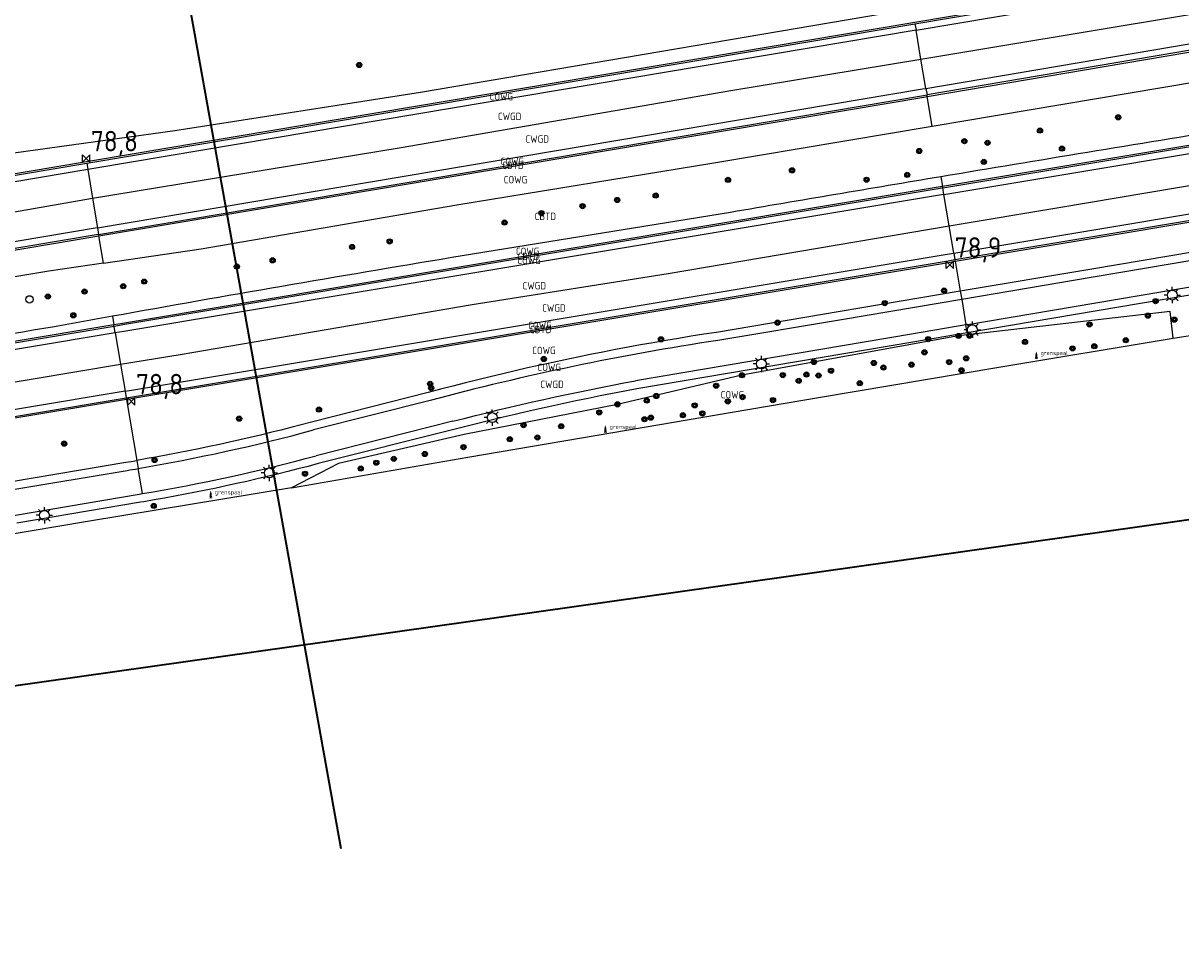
# Model space of a CAD drawing. Extents: x 143041 to 144480, y 457187 to 457942.
# Tile 12 of 20: x 143804 to 143945, y 457526 to 457638. Entities that reach past the tile are written whole.
import ezdxf
from ezdxf.enums import TextEntityAlignment as Align

# ---------------------------------------------------------------- set-up
doc = ezdxf.new("R2010")
doc.units = 0
doc.header["$LTSCALE"] = 4
doc.linetypes.add('STIPPELGROF', pattern=[0.75, 0.5, -0.25])
doc.layers.get('0').update_dxf_attribs({"linetype": 'CONTINUOUS'})
for name, color, linetype in [('CBTD', 7, 'CONTINUOUS'), ('COWG', 7, 'CONTINUOUS'), ('CWGD', 7, 'CONTINUOUS'), ('G_BTD', 3, 'CONTINUOUS'), ('G_OWG', 6, 'CONTINUOUS'), ('G_WGD', 7, 'CONTINUOUS'), ('PPALHM', 10, 'CONTINUOUS'), ('PVGO', 102, 'CONTINUOUS')]:
    doc.layers.add(name, color=color, linetype=linetype)
doc.layers.add('meetgrens', color=10, linetype='STIPPELGROF', lineweight=35)
doc.layers.add('profiel lijnen om te meten', color=6, linetype='CONTINUOUS', lineweight=35)
doc.layers.add('PPAL', color=7, linetype='CONTINUOUS', true_color=0xbd2877)
doc.styles.add('ISO', font='ISO')
doc.styles.get("Standard").update_dxf_attribs({"font": 'ISO'})

# ---------------------------------------------------------------- blocks, each defined once
blk = doc.blocks.new('lichtmast')
at = {"color": 0}
for p, q in [((-0.6, 0), (-1, 0)), ((-0.71, 0.71), (-0.42, 0.42)), ((0, 0.6), (0, 1)), ((0.42, 0.42), (0.71, 0.71)), ((0.6, 0), (1, 0)), ((-0.42, -0.42), (-0.71, -0.71)), ((0, -0.6), (0, -1)), ((0.42, -0.42), (0.71, -0.71))]:
    blk.add_line(p, q, dxfattribs=at)
blk.add_circle((0, 0), 0.6, dxfattribs=at)
blk = doc.blocks.new('boom')
at = {"color": 0}
for radius in [0.315, 0.225, 0.135]:
    blk.add_circle((0, 0), radius, dxfattribs=at)
blk = doc.blocks.new('grensmarkering')
at = {"linetype": 'ByBlock', "lineweight": -2}
h = blk.add_hatch(color=0, dxfattribs=at)
h.dxf.hatch_style = 1
h.paths.add_polyline_path([(0.09, 0.55, 0.219912), (0.05, 0.61, -0.457379), (0.04, 0.66, 2.245674), (-0.04, 0.66, -0.457379), (-0.05, 0.61, 0.219912), (-0.09, 0.55), (-0.15, 0.04), (-0.18, 0.04), (-0.18, 0.01, 0.018367), (-0.1, 0, -0.954633), (0.1, 0, 0.018367), (0.18, 0.01), (0.18, 0.04), (0.15, 0.04)])
at = {"linetype": 'ByBlock', "lineweight": -2, "true_color": 0x681648}
h = blk.add_hatch(color=219, dxfattribs=at)
h.dxf.hatch_style = 1
h.paths.add_polyline_path([(0.1, 0, 1), (-0.1, 0, 1)])
at = {"linetype": 'ByBlock', "lineweight": -2}
h = blk.add_hatch(color=0, dxfattribs=at)
h.dxf.hatch_style = 1
h.paths.add_polyline_path([(0.18, -0.04, -0.022381), (0.08, -0.06, -0.528879), (-0.08, -0.06, -0.022381), (-0.18, -0.04), (-0.18, -0.13, 0.083333), (0.18, -0.13)])
at = {"color": 0, "linetype": 'ByBlock', "lineweight": -2}
blk.add_attdef('GRENSMARKERING', (0.5, 0.35), '', height=0.5, dxfattribs=at)
blk = doc.blocks.new('verkeersteller')
at = {"color": 0}
blk.add_circle((0, 0), 0.45, dxfattribs=at)
blk = doc.blocks.new('kilometerpaal')
at = {"color": 0}
for p, q in [((-0.44, 0.44), (0.44, -0.44)), ((-0.44, -0.44), (-0.44, 0.44)), ((0.44, 0.44), (-0.44, -0.44)), ((0.44, -0.44), (0.44, 0.44))]:
    blk.add_line(p, q, dxfattribs=at)
at = {"color": 0, "style": 'ISO'}
blk.add_attdef('KILOMETERPAAL', (0.59, 0.87), '', height=2.5, dxfattribs=at)

msp = doc.modelspace()

# ---------------------------------------------------------------- linework, layer by layer
at = {"layer": 'G_BTD', "linetype": 'Continuous', "transparency": 33554687}
for points in [[(143914.325, 457629.479), (143914.292, 457629.676)], [(143916.214, 457618.333), (143916.18, 457618.531)], [(143813.352, 457612.674), (143813.385, 457612.477)], [(143917.728, 457609.398), (143917.694, 457609.596)], [(143815.242, 457601.457), (143815.209, 457601.654)], [(143816.739, 457592.566), (143816.706, 457592.764)]]:
    msp.add_lwpolyline(points, dxfattribs=at)
msp.add_lwpolyline([(143944.296, 457600.031, 0.0007134), (143952.482, 457601.387)], format="xyb", dxfattribs=at)
at = {"layer": 'G_OWG', "linetype": 'Continuous', "transparency": 33554687}
for points in [[(143745.729, 457613.985), (143758.163, 457615.312), (143801.565, 457622.403), (143822.653, 457625.324), (143852.58, 457630.02), (143917.124, 457640.953), (143948.091, 457646.554), (143970.006, 457650.857), (143993.919, 457655.535), (144006.215, 457657.719), (144010.088, 457658.407)], [(143517.301, 457571.86), (143615.597, 457588.468), (143651.941, 457594.605), (143714.413, 457605.121), (143714.725, 457605.174), (143811.857, 457621.549), (143812.616, 457621.677), (143912.792, 457638.538), (144006.778, 457654.366), (144010.6, 457655.009), (144010.612, 457655.011)], [(143912.824, 457638.341), (144006.811, 457654.169), (144010.642, 457654.814)], [(144011.98, 457646.161), (144008.262, 457645.535), (143962.672, 457637.862), (143914.292, 457629.676)], [(143914.325, 457629.479), (143962.705, 457637.665), (144008.295, 457645.338), (144012.01, 457645.964)], [(143811.89, 457621.352), (143812.649, 457621.48), (143912.824, 457638.341)], [(143912.824, 457638.341), (143912.958, 457637.552)], [(143914.937, 457625.868), (143950.883, 457631.899), (143972.375, 457635.574)], [(143916.18, 457618.531), (144010.167, 457634.199), (144013.548, 457634.763), (144013.739, 457634.795)], [(143916.214, 457618.333), (144010.199, 457634.002), (144013.581, 457634.566), (144013.769, 457634.598)], [(143813.352, 457612.674), (143913.862, 457629.603), (143914.292, 457629.676)], [(143813.385, 457612.477), (143913.896, 457629.406), (143914.325, 457629.479)], [(143914.159, 457630.465), (143914.292, 457629.676)], [(143914.937, 457625.868), (143914.325, 457629.479)], [(143813.944, 457609.159), (143825.842, 457610.917), (143856.984, 457616.286), (143888.306, 457621.4), (143914.937, 457625.868)], [(143917.694, 457609.596), (144011.663, 457625.281), (144015.02, 457625.841), (144015.121, 457625.858)], [(143917.728, 457609.398), (144011.696, 457625.084), (144015.151, 457625.661)], [(143714.444, 457604.924), (143811.89, 457621.352)], [(143811.89, 457621.352), (143812.023, 457620.563)], [(144015.68, 457622.162), (144012.284, 457621.593), (143996.637, 457618.97), (143965.664, 457613.731), (143934.365, 457608.437), (143918.349, 457605.732)], [(143915.984, 457619.69), (143916.18, 457618.531)], [(143916.18, 457618.531), (143915.873, 457618.479), (143816.247, 457601.827), (143815.209, 457601.654)], [(143916.214, 457618.333), (143915.906, 457618.282), (143816.28, 457601.63), (143815.242, 457601.457)], [(143916.348, 457617.545), (143916.214, 457618.333)], [(144016.475, 457617.098), (144016.321, 457617.079), (144013.133, 457616.534), (143984.086, 457611.632), (143942.958, 457604.69), (143919.178, 457600.661)], [(143890.35, 457615.35), (143856.37, 457609.838)], [(143813.352, 457612.674), (143813.297, 457612.665), (143716.026, 457596.278), (143715.919, 457596.26)], [(143715.953, 457596.063), (143813.385, 457612.477)], [(143813.219, 457613.463), (143813.352, 457612.674)], [(143813.944, 457609.159), (143813.385, 457612.477)], [(143816.706, 457592.764), (143817.468, 457592.891), (143916.864, 457609.457), (143917.694, 457609.596)], [(143917.561, 457610.384), (143917.694, 457609.596)], [(143813.944, 457609.159), (143807.276, 457608.173), (143785.297, 457604.549)], [(143816.739, 457592.566), (143817.501, 457592.694), (143916.896, 457609.26), (143917.728, 457609.398)], [(143917.728, 457609.398), (143918.349, 457605.732)], [(143918.349, 457605.732), (143903.698, 457603.258), (143888.625, 457600.731), (143887.09, 457600.495), (143885.548, 457600.25), (143884.007, 457599.998), (143882.468, 457599.739), (143880.931, 457599.472), (143879.393, 457599.198), (143877.858, 457598.916), (143876.324, 457598.627), (143874.791, 457598.33), (143873.26, 457598.026), (143871.73, 457597.715), (143870.202, 457597.396), (143868.676, 457597.07), (143867.151, 457596.736), (143865.627, 457596.396), (143864.106, 457596.047), (143862.586, 457595.691), (143861.067, 457595.328), (143859.551, 457594.958), (143858.036, 457594.58), (143856.524, 457594.195), (143855.013, 457593.803), (143853.511, 457593.405), (143839.273, 457589.807), (143838.025, 457589.474), (143836.785, 457589.151), (143835.543, 457588.834), (143834.299, 457588.524), (143833.054, 457588.221), (143831.806, 457587.925), (143830.558, 457587.636), (143829.308, 457587.354), (143828.056, 457587.078), (143826.802, 457586.81), (143825.545, 457586.547), (143824.291, 457586.293), (143823.034, 457586.045), (143821.775, 457585.804), (143820.516, 457585.571), (143819.253, 457585.344), (143817.993, 457585.124)], [(143918.349, 457605.732), (143918.516, 457604.746)], [(143815.033, 457602.697), (143815.209, 457601.654)], [(143944.296, 457600.031), (143943.934, 457603.291), (143919.211, 457600.42)], [(143815.209, 457601.654), (143717.772, 457585.372)], [(143815.242, 457601.457), (143717.806, 457585.175)], [(143815.375, 457600.668), (143815.242, 457601.457)], [(143919.178, 457600.661), (143919.04, 457601.652)], [(143919.178, 457600.661), (143912.557, 457599.539), (143878.926, 457593.844), (143877.449, 457593.567), (143875.963, 457593.281), (143874.478, 457592.988), (143872.995, 457592.688), (143871.513, 457592.381), (143870.032, 457592.067), (143868.553, 457591.746), (143867.076, 457591.418), (143865.6, 457591.084), (143864.124, 457590.741), (143862.653, 457590.393), (143861.183, 457590.037), (143859.713, 457589.675), (143858.246, 457589.306), (143856.775, 457588.928), (143840.101, 457584.734), (143838.873, 457584.407), (143837.633, 457584.085), (143836.391, 457583.769), (143835.148, 457583.461), (143833.902, 457583.16), (143832.655, 457582.865), (143831.407, 457582.578), (143830.157, 457582.298), (143828.905, 457582.025), (143827.652, 457581.759), (143826.397, 457581.5), (143825.141, 457581.248), (143823.883, 457581.003), (143822.624, 457580.765), (143821.364, 457580.535), (143820.103, 457580.311), (143818.841, 457580.095), (143818.437, 457580.027), (143803.396, 457577.47)], [(143919.211, 457600.42), (143918.131, 457600.295), (143891.741, 457595.504), (143876.562, 457591.957), (143857.89, 457588.297), (143842.571, 457584.751), (143836.865, 457581.786)], [(143836.865, 457581.786), (143858.339, 457585.505), (143879.82, 457589.189), (143890.563, 457591.018), (143901.306, 457592.838), (143922.798, 457596.452), (143944.296, 457600.031)], [(143919.178, 457600.661), (143919.211, 457600.42)], [(143719.287, 457576.476), (143816.706, 457592.764)], [(143816.573, 457593.552), (143816.706, 457592.764)], [(143816.739, 457592.566), (143719.321, 457576.278)], [(143816.739, 457592.566), (143817.993, 457585.124)], [(143720.61, 457568.706), (143742.227, 457572.369), (143772.329, 457577.421), (143802.712, 457582.578), (143816.666, 457584.9), (143817.328, 457585.011), (143817.993, 457585.124)], [(143817.993, 457585.124), (143818.159, 457584.138)], [(143836.865, 457581.786), (143812.009, 457577.697), (143797.965, 457575.309), (143790.941, 457574.129), (143783.914, 457572.958), (143769.858, 457570.643), (143731.494, 457564.004)]]:
    msp.add_lwpolyline(points, dxfattribs=at)
for points in [[(143951.696, 457625.579, 0.0011869), (143915.984, 457619.69)], [(143915.984, 457619.69, 0.00086), (143890.35, 457615.35)], [(143856.37, 457609.838, 0.0031325), (143815.033, 457602.697)], [(143815.033, 457602.697, 0.0005472), (143807.953, 457601.421)], [(143807.953, 457601.421, -0.0042665), (143766.746, 457594.813)]]:
    msp.add_lwpolyline(points, format="xyb", dxfattribs=at)
at = {"layer": 'G_WGD', "linetype": 'Continuous', "transparency": 33554687}
for points in [[(143912.958, 457637.552), (144006.944, 457653.38), (144010.764, 457654.023)], [(143913.554, 457634.033), (143922.8, 457635.57), (143968.271, 457643.179), (144004.51, 457649.291), (144011.322, 457650.413)], [(143914.159, 457630.465), (143962.539, 457638.651), (144008.129, 457646.324), (144011.858, 457646.952)], [(143912.958, 457637.552), (143912.957, 457637.552), (143812.782, 457620.691), (143812.023, 457620.563)], [(143913.554, 457634.033), (143912.958, 457637.552)], [(143812.612, 457617.067), (143850.202, 457623.254), (143890.403, 457630.185), (143913.554, 457634.033)], [(143914.159, 457630.465), (143913.554, 457634.033)], [(143916.348, 457617.545), (144010.331, 457633.213), (144013.713, 457633.777), (144013.891, 457633.807)], [(143813.219, 457613.463), (143913.729, 457630.392), (143914.159, 457630.465)], [(143916.998, 457613.707), (143930.362, 457615.965), (143977.352, 457623.876), (144014.473, 457630.047)], [(143917.561, 457610.384), (144011.531, 457626.07), (144014.888, 457626.63), (144014.999, 457626.649)], [(144015.845, 457621.176), (144012.449, 457620.607), (143996.803, 457617.984), (143965.831, 457612.745), (143934.532, 457607.451), (143918.516, 457604.746)], [(143812.023, 457620.563), (143714.892, 457604.188), (143714.579, 457604.135)], [(143812.023, 457620.563), (143812.612, 457617.067)], [(143919.04, 457601.652), (143942.791, 457605.676), (143983.92, 457612.618), (144012.967, 457617.52), (144016.323, 457618.086)], [(143715.191, 457600.537), (143728.729, 457602.859), (143777.539, 457610.952), (143812.612, 457617.067)], [(143812.612, 457617.067), (143813.219, 457613.463)], [(143916.348, 457617.545), (143916.038, 457617.493), (143816.412, 457600.841), (143815.375, 457600.668)], [(143916.998, 457613.707), (143916.348, 457617.545)], [(143813.219, 457613.463), (143813.164, 457613.454), (143715.893, 457597.067), (143715.785, 457597.049)], [(143816.015, 457596.868), (143823.282, 457598.052), (143858.855, 457604.138), (143882.768, 457607.924), (143916.998, 457613.707)], [(143917.561, 457610.384), (143916.998, 457613.707)], [(143816.573, 457593.552), (143817.336, 457593.68), (143916.732, 457610.246), (143917.561, 457610.384)], [(143918.516, 457604.746), (143903.864, 457602.272), (143888.782, 457599.743)], [(143918.516, 457604.746), (143919.04, 457601.652)], [(143919.04, 457601.652), (143912.39, 457600.525), (143878.754, 457594.829)], [(143815.375, 457600.668), (143717.941, 457584.386)], [(143815.375, 457600.668), (143816.015, 457596.868)], [(143718.596, 457580.537), (143729.837, 457582.442), (143777.981, 457590.463), (143816.015, 457596.868)], [(143816.015, 457596.868), (143816.573, 457593.552)], [(143816.573, 457593.552), (143719.153, 457577.264)], [(143853.762, 457592.437), (143839.524, 457588.839)], [(143856.529, 457589.897), (143839.851, 457585.702)], [(143818.674, 457581.081), (143818.159, 457584.138)], [(143720.778, 457567.72), (143742.393, 457571.383), (143772.495, 457576.435), (143802.878, 457581.592), (143816.83, 457583.914)], [(143721.304, 457564.63), (143742.833, 457568.295), (143773.444, 457573.426), (143803.229, 457578.456), (143818.27, 457581.013), (143818.674, 457581.081)]]:
    msp.add_lwpolyline(points, dxfattribs=at)
for points in [[(143888.782, 457599.743, 0.0278491), (143853.762, 457592.437)], [(143856.529, 457589.897, -0.0176569), (143878.754, 457594.829)], [(143818.159, 457584.138, 0.0234059), (143839.524, 457588.839)], [(143818.674, 457581.081, 0.0240051), (143839.851, 457585.702)], [(143816.83, 457583.914, 0.0015866), (143818.159, 457584.138)]]:
    msp.add_lwpolyline(points, format="xyb", dxfattribs=at)
at = {"layer": 'meetgrens', "linetype": 'Continuous', "transparency": 33554687, "flags": 128}
msp.add_lwpolyline([(143075.027, 457356.533), (143042.65, 457414.581), (143193.047, 457496.462), (143334.975, 457548.68), (144000.721, 457683.278), (144026.309, 457589.206), (143574.463, 457525.278), (143351.72, 457478.805), (143253.029, 457455.154), (143123.798, 457387.023), (143075.027, 457356.533), (143042.65, 457414.581)], dxfattribs=at)
at = {"layer": 'profiel lijnen om te meten', "linetype": 'Continuous'}
msp.add_lwpolyline([(143818.093, 457675.833), (143842.873, 457537.82)], dxfattribs=at)

# ---------------------------------------------------------------- block references
at = {"layer": 'PPAL', "transparency": 33554687}
for name, p in [('lichtmast', (143944.175, 457605.271)), ('verkeersteller', (143804.923, 457604.751)), ('lichtmast', (143919.827, 457601.05)), ('lichtmast', (143894.112, 457596.892)), ('lichtmast', (143861.31, 457590.348)), ('lichtmast', (143834.144, 457583.609)), ('lichtmast', (143806.742, 457578.442))]:
    msp.add_blockref(name, p, dxfattribs=at)
for p in [(143927.614, 457597.619), (143875.096, 457588.638), (143827.005, 457580.652)]:
    msp.add_blockref('grensmarkering', p, dxfattribs=at).add_auto_attribs({'GRENSMARKERING': 'grenspaal'})
at = {"layer": 'PPALHM', "transparency": 33554687}
ref = msp.add_blockref('kilometerpaal', (143811.818, 457621.916), dxfattribs=at)
ref.add_attrib('Puntnummer', '78,8', (143812.409, 457622.784), dxfattribs={"layer": '0', "height": 2.5, "style": 'ISO'})
ref = msp.add_blockref('kilometerpaal', (143917.077, 457608.958), dxfattribs=at)
ref.add_attrib('Puntnummer', '78,9', (143917.668, 457609.826), dxfattribs={"layer": '0', "height": 2.5, "style": 'ISO'})
ref = msp.add_blockref('kilometerpaal', (143817.331, 457592.31), dxfattribs=at)
ref.add_attrib('Puntnummer', '78,8', (143817.922, 457593.178), dxfattribs={"layer": '0', "height": 2.5, "style": 'ISO'})
at = {"layer": 'PVGO', "transparency": 33554687}
for p in [(143845.097, 457633.311), (143937.587, 457626.929), (143928.055, 457625.324), (143918.842, 457624.03), (143921.663, 457623.827), (143913.344, 457622.836), (143930.737, 457623.131), (143921.22, 457621.509), (143890.043, 457619.31), (143897.843, 457620.481), (143906.93, 457619.332), (143911.883, 457619.926), (143876.537, 457616.855), (143881.229, 457617.405), (143867.305, 457615.264), (143872.31, 457616.11), (143862.817, 457614.115), (143844.23, 457611.141), (143848.809, 457611.812), (143834.551, 457609.511), (143830.195, 457608.753), (143818.908, 457606.916), (143807.159, 457605.102), (143811.635, 457605.706), (143816.346, 457606.347), (143916.367, 457605.824), (143909.146, 457604.293), (143942.15, 457604.535), (143810.265, 457602.805), (143941.212, 457602.761), (143944.424, 457602.278), (143896.082, 457601.917), (143934.093, 457601.692), (143881.875, 457599.883), (143914.422, 457599.904), (143918.131, 457600.295), (143919.469, 457600.334), (143926.23, 457599.574), (143938.512, 457599.772), (143913.975, 457598.293), (143932.024, 457598.777), (143934.673, 457599.044), (143867.594, 457597.491), (143900.502, 457597.113), (143907.8, 457597.004), (143912.399, 457596.8), (143916.998, 457597.109), (143919.051, 457597.57), (143891.741, 457595.504), (143896.711, 457595.521), (143899.591, 457595.592), (143901.073, 457595.476), (143902.591, 457596.057), (143908.977, 457596.442), (143918.493, 457596.1), (143853.741, 457594.46), (143853.869, 457593.938), (143888.587, 457594.226), (143898.654, 457594.826), (143906.103, 457594.531), (143880.137, 457592.419), (143881.302, 457592.982), (143890.014, 457592.313), (143891.817, 457592.838), (143895.518, 457592.48), (143840.199, 457591.329), (143874.353, 457590.974), (143876.562, 457591.957), (143885.983, 457591.832), (143830.466, 457590.217), (143879.851, 457590.141), (143880.638, 457590.342), (143884.548, 457590.635), (143886.912, 457590.853), (143865.126, 457589.427), (143869.711, 457589.29), (143809.151, 457587.164), (143857.807, 457586.744), (143863.451, 457587.709), (143866.815, 457587.921), (143849.315, 457585.321), (143853.105, 457585.913), (143820.169, 457585.169), (143845.287, 457584.136), (143847.183, 457584.847), (143838.499, 457583.503), (143820.06, 457579.582)]:
    msp.add_blockref('boom', p, dxfattribs=at)

# ---------------------------------------------------------------- texts
at = {"layer": 'CBTD', "transparency": 33554687, "style": 'ISO'}
for p in [(143863.845, 457621.077), (143867.781, 457614.866), (143865.712, 457609.994), (143867.21, 457601.08)]:
    msp.add_text('CBTD', height=0.9, dxfattribs=at).set_placement(p, align=Align.MIDDLE_CENTER)
at = {"layer": 'COWG', "transparency": 33554687, "style": 'ISO'}
for p in [(143862.424, 457629.453), (143863.756, 457621.57), (143864.145, 457619.342), (143865.624, 457610.609), (143865.795, 457609.501), (143867.134, 457601.575), (143867.611, 457598.529), (143868.255, 457596.463), (143890.581, 457593.127)]:
    msp.add_text('COWG', height=0.9, dxfattribs=at).set_placement(p, align=Align.MIDDLE_CENTER)
at = {"layer": 'CWGD', "transparency": 33554687, "style": 'ISO'}
for p in [(143863.438, 457627.044), (143866.791, 457624.289), (143866.437, 457606.405), (143868.823, 457603.706), (143868.6, 457594.398)]:
    msp.add_text('CWGD', height=0.9, dxfattribs=at).set_placement(p, align=Align.MIDDLE_CENTER)

doc.saveas('drawing.dxf')
